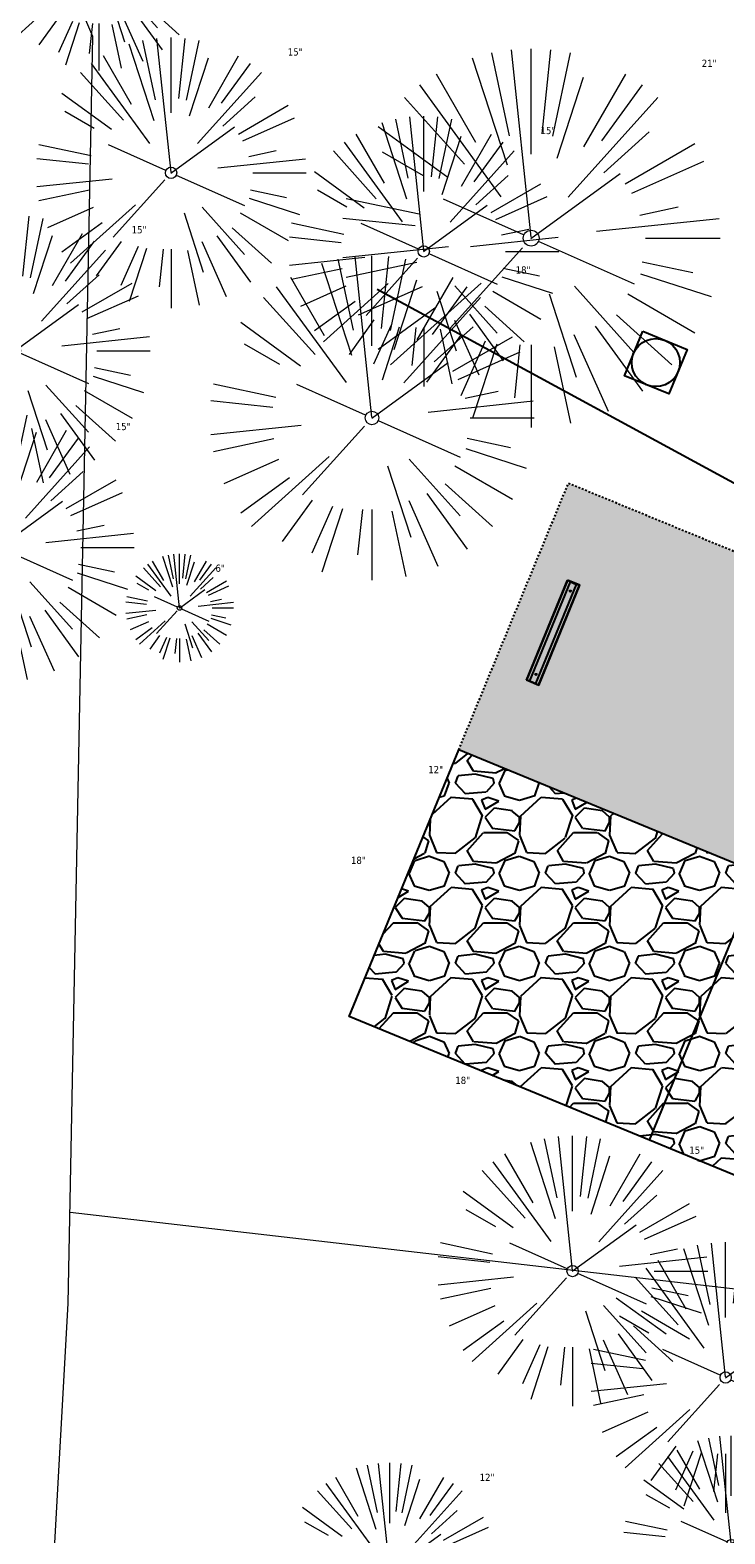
# Model space of a CAD drawing. Header units: feet. Extents: x 1134296 to 1140710, y 647902 to 649877.
# Tile 5 of 57: x 1134493 to 1134531, y 648483 to 648567. Entities that reach past the tile are written whole.
import ezdxf
from ezdxf.lldxf.tags import DXFTag

# ---------------------------------------------------------------- set-up
doc = ezdxf.new("R2010")
doc.units = ezdxf.units.FT
doc.header["$MEASUREMENT"] = 0
doc.linetypes.add('RAD', pattern=[0.13, 0.08, -0.05])
for name, color, linetype in [('C-CAMPSITE-PADS', 6, 'Continuous'), ('C-PRKG-GRVL', 8, 'Continuous'), ('C-PRKG-WHEL-STOP', 9, 'Continuous'), ('C-ROAD-GRVL', 1, 'RAD'), ('C-SWLK-GRVL-PATT', 8, 'Continuous'), ('C-UTIL-WATER-MEP', 7, 'WATER (.5x)'), ('G-XREF', 7, 'Continuous')]:
    doc.layers.add(name, color=color, linetype=linetype)
for name, color, linetype, lineweight in [('V-SITE-VEGE', 55, 'Continuous', 18), ('V-SITE-VEGE-TEXT', 8, 'Continuous', 18), ('V-UTIL-POWR-LINE-UNDR', 8, 'EXIST_PROP POWER UNDERGROUND LINE 1', 15)]:
    doc.layers.add(name, color=color, linetype=linetype, lineweight=lineweight)
doc.styles.add('SEI-Dim & Leader', font='tahoma.ttf')
doc.styles.get("Standard").update_dxf_attribs({"font": 'arial.ttf'})
tags = doc.linetypes.add('EXIST_PROP POWER UNDERGROUND LINE 1', pattern='A,1.5,-0.2,["P-UG",Standard,S=0.08,R=0,X=-0.1,Y=-0.04],-0.3', length=2).pattern_tags.tags
tags[6] = DXFTag(74, 10)
tags = doc.linetypes.add('WATER (.5x)', pattern='A,0.75,-0.2,["W",Standard,S=0.08,R=0,X=-0.1,Y=-0.04],-0.05', length=1).pattern_tags.tags
tags[6] = DXFTag(74, 10)

# ---------------------------------------------------------------- blocks, each defined once
blk = doc.blocks.new('V-SITE-VEGE-Coniferious Tree 2')
at = {"color": 0, "linetype": 'ByBlock'}
for p, q in [((-0.0574950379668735, 0.2703678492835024), (-0.1039851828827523, 0.4890788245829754)), ((-0.0003172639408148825, 0.0025937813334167), (-0.05229705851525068, 0.4972664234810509)), ((-3.601054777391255e-05, 0.2219193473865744), (-3.601054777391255e-05, 0.5000060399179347)), ((0.02890183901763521, 0.2753366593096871), (0.05222503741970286, 0.4972664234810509)), ((0.0571938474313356, 0.2692740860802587), (0.1039131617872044, 0.4890788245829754)), ((-0.06264093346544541, 0.1926377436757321), (-0.1545378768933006, 0.4755369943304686)), ((-0.07913071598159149, 0.1088658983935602), (-0.2939353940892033, 0.4045257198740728)), ((-0.1460065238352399, 0.2528363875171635), (-0.2500390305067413, 0.4330260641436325)), ((0.06850648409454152, 0.2109817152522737), (0.1382469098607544, 0.425630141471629)), ((0.139142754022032, 0.2410654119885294), (0.2499670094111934, 0.4330260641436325)), ((0.1868724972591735, 0.2572635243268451), (0.2938633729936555, 0.4045257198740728)), ((-0.1756943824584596, 0.1950752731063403), (-0.3346129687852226, 0.3715878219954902)), ((0.09777767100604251, 0.108636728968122), (0.3345409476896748, 0.3715878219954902)), ((-0.2201011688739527, 0.1598873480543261), (-0.4045617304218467, 0.2938993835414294)), ((0.1919663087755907, 0.1728666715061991), (0.3115823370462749, 0.2805763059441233)), ((0.2487690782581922, 0.143647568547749), (0.4329900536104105, 0.2500030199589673)), ((-0.2844040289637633, 0.1641894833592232), (-0.393144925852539, 0.2269610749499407)), ((0.2658942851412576, 0.1183972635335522), (0.4567507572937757, 0.2033670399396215)), ((-0.0009318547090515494, -0.0006770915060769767), (0.2349564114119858, 0.1707208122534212)), ((-0.2961437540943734, 0.06292784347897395), (-0.4891148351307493, 0.1039491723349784)), ((-0.01992166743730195, 0.008854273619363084), (-0.2318825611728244, 0.1032199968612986)), ((0.2872695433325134, 0.06106323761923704), (0.3884790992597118, 0.08257391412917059)), ((-0.3060292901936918, 0.03215663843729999), (-0.4973024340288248, 0.05226104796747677)), ((0.173080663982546, 0.01818771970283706), (0.497230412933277, 0.05226104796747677)), ((0.3024988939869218, 0), (0.4999700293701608, 0)), ((-0.2182782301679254, -0.02292736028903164), (-0.4973024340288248, -0.05226104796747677)), ((-0.02300503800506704, -0.02554197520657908), (-0.2137781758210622, -0.2373882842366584)), ((0.01849546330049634, -0.008260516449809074), (0.2719985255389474, -0.1211160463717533)), ((-0.302185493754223, -0.0642195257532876), (-0.4891148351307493, -0.1039491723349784)), ((0.2936342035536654, -0.06241742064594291), (0.4274066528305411, -0.09084484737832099)), ((-0.1320480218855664, -0.1188660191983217), (-0.3716238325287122, -0.3345769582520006)), ((0.2891445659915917, -0.09395946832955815), (0.4755009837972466, -0.1545018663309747)), ((-0.2881436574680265, -0.1282723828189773), (-0.4568227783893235, -0.2033670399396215)), ((0.04781873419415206, -0.1473038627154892), (0.1192466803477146, -0.3671294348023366)), ((0.1143820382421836, -0.1271057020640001), (0.2718110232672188, -0.301920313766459)), ((0.2555295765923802, -0.1475434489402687), (0.4329900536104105, -0.2500030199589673)), ((-0.254528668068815, -0.1848980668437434), (-0.4045617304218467, -0.2938993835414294)), ((0.1688618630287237, -0.2324611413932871), (0.2938633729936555, -0.4045257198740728)), ((0.2253521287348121, -0.2029399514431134), (0.3715518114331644, -0.3345769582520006)), ((-0.1842986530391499, -0.2536176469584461), (-0.2766747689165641, -0.3807650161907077)), ((-0.1213812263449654, -0.2725449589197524), (-0.1855903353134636, -0.4167758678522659)), ((0.1131111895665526, -0.2541280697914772), (0.2033310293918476, -0.4567867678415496)), ((-0.09098502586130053, -0.2799408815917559), (-0.1545378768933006, -0.4755369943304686)), ((-0.02966136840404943, -0.2817638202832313), (-0.04434904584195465, -0.4216092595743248)), ((-3.601054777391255e-05, -0.2817638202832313), (-3.601054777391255e-05, -0.5000060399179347)), ((0.06104806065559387, -0.2873055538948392), (0.1039131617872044, -0.4890788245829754))]:
    blk.add_line(p, q, dxfattribs=at)
blk.add_circle((-3.601054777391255e-05, 0), 0.02083358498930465)
blk = doc.blocks.new('C_XBASE-PACTOLA_02403811')
at = {"layer": 'V-UTIL-POWR-LINE-UNDR', "flags": 128}
for points in [[(1134480.127728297, 648231.4910384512), (1134494.996471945, 648496.1691917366), (1134496.354631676, 648566.44434151), (1134464.634199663, 648641.5326281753), (1134459.677329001, 648691.5978201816), (1134473.792826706, 648747.2770438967), (1134487.668805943, 648772.8760612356), (1134492.621603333, 648802.5716343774), (1134496.091176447, 648841.0190152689), (1134500.796308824, 648860.3211453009), (1134494.587384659, 648928.3795930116), (1134495.610681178, 649027.1179445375), (1134495.955, 649106.737), (1134599.221251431, 649131.4978260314), (1134637.553107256, 649168.5421751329), (1134656.340245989, 649214.8847448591), (1134694.635392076, 649279.0850905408), (1134746.477990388, 649319.7325033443), (1134803.106029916, 649342.8457422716), (1134848.624546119, 649349.4784079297), (1134877.799434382, 649337.8966334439), (1134908.972639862, 649315.1325047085), (1134965.723883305, 649315.5318607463), (1135021.655, 649297.834), (1135074.570971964, 649267.2988659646), (1135109.814885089, 649210.9488559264), (1135119.855903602, 649164.3586520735), (1135144.601334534, 649102.1495441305)], [(1134559.773, 648493.765), (1134495.093822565, 648501.2063970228)]]:
    blk.add_lwpolyline(points, dxfattribs=at)
at = {"layer": 'V-SITE-VEGE', "rotation": 8.537736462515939e-07}
for p, xscale, yscale, zscale in [((1134496.687, 648570.553), 11.99985504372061, 11.99985504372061, 11.99985504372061), ((1134501.172, 648534.742), 5.999927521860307, 5.999927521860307, 5.999927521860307), ((1134531.788, 648482.829), 11.99985504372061, 11.99985504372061, 11.99985504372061), ((1134512.841, 648481.316), 11.99985504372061, 11.99985504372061, 11.99985504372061)]:
    blk.add_blockref('V-SITE-VEGE-Coniferious Tree 2', p, dxfattribs=dict(at, xscale=xscale, yscale=yscale, zscale=zscale))
at = {"layer": 'V-SITE-VEGE'}
for p, xscale, yscale, zscale in [((1134500.701, 648558.879), 14.99981880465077, 14.99981880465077, 14.99981880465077), ((1134520.681, 648555.258), 20.99974632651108, 20.99974632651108, 20.99974632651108), ((1134514.725, 648554.521), 14.99981880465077, 14.99981880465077, 14.99981880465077), ((1134492.037, 648549.015), 14.99981880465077, 14.99981880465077, 14.99981880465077), ((1134511.85, 648545.284), 17.99978256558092, 17.99978256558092, 17.99978256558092), ((1134491.154, 648538.102), 14.99981880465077, 14.99981880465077, 14.99981880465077), ((1134522.98, 648497.96), 14.99981880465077, 14.99981880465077, 14.99981880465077), ((1134531.475, 648492.057), 14.99981880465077, 14.99981880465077, 14.99981880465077)]:
    blk.add_blockref('V-SITE-VEGE-Coniferious Tree 2', p, dxfattribs=dict(at, xscale=xscale, yscale=yscale, zscale=zscale))
at = {"layer": 'V-SITE-VEGE-TEXT', "char_height": 0.4, "attachment_point": 7, "style": 'SEI-Dim & Leader'}
for s, insert in [('15"', (1134507.180453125, 648565.379)), ('21"', (1134530.152234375, 648564.758)), ('15"', (1134521.204453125, 648561.021)), ('15"', (1134498.516453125, 648555.515)), ('18"', (1134519.82534375, 648553.284)), ('15"', (1134497.633453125, 648544.602)), ('6"', (1134503.16378125, 648536.742)), ('12"', (1134514.9715625, 648525.579)), ('18"', (1134510.68534375, 648520.537)), ('18"', (1134516.473594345, 648508.331)), ('15"', (1134529.459453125, 648504.46)), ('12"', (1134517.8245625, 648486.316))]:
    blk.add_mtext(s, dxfattribs=dict(at, insert=insert))
blk = doc.blocks.new('Wheel_Stop')
for points in [[(-36, 6.75), (36, 6.75)], [(-36, -2.25), (-36, 6.75)], [(-35.625, 4.5), (-36, 6.75)], [(-35.625, 0), (-36, -2.25)], [(-35.955, 6.48), (35.955, 6.48)], [(-35.625, 4.5), (-35.625, 0)], [(-35.625, 4.5), (35.625, 4.5)], [(-35.625, 0), (35.625, 0)], [(35.625, 4.5), (36, 6.75)], [(35.625, 4.5), (35.625, 0)], [(35.625, 0), (36, -2.25)], [(36, -2.25), (36, 6.75)], [(-36, -2.25), (36, -2.25)], [(-35.955, -1.98), (35.955, -1.98)]]:
    blk.add_lwpolyline(points)
for centre in [(-30, 2.25), (30, 2.25)]:
    blk.add_circle(centre, 0.5)
blk = doc.blocks.new('C_PBASE-PACTOLA_02403811')
at = {"layer": 'C-CAMPSITE-PADS'}
for points in [[(1134551.806274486, 648512.4144503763), (1134545.718832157, 648497.6177262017), (1134510.576612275, 648512.0754016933), (1134516.664054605, 648526.8721258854)], [(1134551.806274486, 648512.4144503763), (1134516.664054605, 648526.8721258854)]]:
    blk.add_lwpolyline(points, dxfattribs=at)
at = {"layer": 'C-ROAD-GRVL', "flags": 128}
blk.add_lwpolyline([(1134516.664054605, 648526.8721258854), (1134522.751496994, 648541.6688501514)], dxfattribs=at)
blk.add_lwpolyline([(1134522.751496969, 648541.668850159), (1134571.534446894, 648521.5993134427, 0.6424203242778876), (1134576.849434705, 648526.5682133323, -0.01023760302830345), (1134573.701872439, 648536.6525101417, 2.682820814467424)], format="xyb", dxfattribs=at)
at = {"layer": 'C-UTIL-WATER-MEP', "flags": 128}
blk.add_lwpolyline([(1134535.989495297, 648539.4640340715), (1134512.130471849, 648552.4031534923)], dxfattribs=at)
at = {"layer": 'C-UTIL-WATER-MEP'}
blk.add_lwpolyline([(1134526.873380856, 648550.094256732), (1134529.339501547, 648549.0796829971), (1134528.324927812, 648546.6135623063), (1134525.858807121, 648547.6281360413)], close=True, dxfattribs=at)
blk.add_circle((1134527.599154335, 648548.3539095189), 1.333333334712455, dxfattribs=at)
at = {"layer": 'Defpoints', "flags": 128}
blk.add_lwpolyline([(1134533.310369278, 648520.0237532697), (1134527.222926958, 648505.227029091)], dxfattribs=at)
at = {"layer": 'C-PRKG-WHEL-STOP', "xscale": 0.08333333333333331, "yscale": 0.08333333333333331, "zscale": 0.08333333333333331, "rotation": 67.63750187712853}
blk.add_blockref('Wheel_Stop', (1134522.077563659, 648533.2955461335), dxfattribs=at)
blk = doc.blocks.new('C_PHTCH-PACTOLA_02403811')
at = {"layer": 'C-PRKG-GRVL'}
h = blk.add_hatch(dxfattribs=at)
h.set_pattern_fill('AR-SAND', color=256)
h.set_pattern_definition([(37.50000000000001, (0, 0), (-0.06299335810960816, 1.926823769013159), [0, -1.52, 0, -1.7, 0, -1.625]), (7.499999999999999, (0, 0), (1.769776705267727, 2.82214606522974), [0, -0.82, 0, -1.37, 0, -0.525]), (327.5, (-1.23, 0), (3.114141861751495, 0.005659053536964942), [0, -0.5, 0, -1.8, 0, -2.35]), (317.5, (-1.23, 0), (3.006126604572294, 0.8776755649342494), [0, -0.25, 0, -1.18, 0, -1.35])])
edge = h.paths.add_edge_path()
edge.add_line((1134580.054753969, 648500.7928919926), (1134516.647943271, 648526.8787541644))
edge.add_line((1134516.647943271, 648526.8787541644), (1134522.751496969, 648541.668850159))
edge.add_line((1134522.751496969, 648541.668850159), (1134571.534446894, 648521.5993134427))
edge.add_arc((1134573.056307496, 648525.2984944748), 3.999999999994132, 247.6375018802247, 378.5075559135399)
edge.add_arc((1134821.506139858, 648608.4650797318), 258.0000001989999, 198.507555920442, 207.5267565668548)
edge.add_arc((1134570.543125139, 648477.6730105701), 24.99999999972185, 27.52675657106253, 67.63750171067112)
at = {"layer": 'C-SWLK-GRVL-PATT'}
h = blk.add_hatch(dxfattribs=at)
h.set_pattern_fill('GRAVEL', color=256, scale=5)
h.set_pattern_definition([(228.012787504, (3.6, 5), (-40.00000000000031, -45.00000000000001), [0.67268, -66.5954402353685]), (184.969740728, (3.15, 4.5), (59.99999999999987, 5.000000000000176), [1.15434, -114.27962380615]), (132.510447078, (2, 4.4), (50.00000000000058, -54.99999999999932), [0.8139400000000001, -80.5801629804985]), (267.273689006, (0.05, 3.15), (5.000000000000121, 100.0000000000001), [1.05119, -104.067790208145]), (292.833654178, (0, 2.1), (-24.99999999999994, 60.00000000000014), [1.030775, -102.0468656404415]), (357.273689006, (0.4, 1.15), (-100.0000000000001, 5.000000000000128), [1.05119, -104.067790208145]), (37.6942404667, (1.45, 1.1), (-64.99999999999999, -49.99999999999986), [1.390145, -137.62424274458]), (72.2553283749, (2.55, 1.95), (35.00000000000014, 110), [1.31244, -129.9316074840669]), (121.429565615, (2.95, 3.2), (-40.0000000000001, 64.99999999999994), [1.05475, -104.420365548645]), (175.236358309, (2.4, 4.1), (54.99999999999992, -5.00000000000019), [1.20416, -59.0038128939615]), (222.397437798, (1.2, 4.2), (-59.99999999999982, -54.99999999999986), [1.55724, -154.1668750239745]), (138.814074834, (5, 3.1), (-35.00000000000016, 30), [0.5315049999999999, -52.61922406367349]), (171.46923439, (4.600000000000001, 3.45), (64.99999999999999, -9.999999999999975), [1.011185, -100.107557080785]), (225, (3.6, 3.6), (-5.551115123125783e-16, -4.999999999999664), [0.707105, -6.3639628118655]), (203.198590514, (3.25, 4.2), (24.99999999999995, 9.999999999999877), [0.38079, -37.6980755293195]), (291.801409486, (2.9, 4.050000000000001), (-4.99999999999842, 15.00000000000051), [0.538515, -26.3873090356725]), (30.96375653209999, (3.1, 3.55), (15.00000000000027, 9.999999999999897), [0.874645, -28.2801144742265]), (161.565051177, (3.85, 4), (10.00000000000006, -4.999999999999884), [0.632455, -15.178933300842]), (16.389540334, (0, 4.050000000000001), (49.99999999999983, 15.00000000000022), [0.886, -87.714225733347]), (70.3461759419, (0.8500000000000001, 4.3), (-20.0000000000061, -55.00000000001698), [0.7433049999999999, -73.58703873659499]), (293.198590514, (3.85, 5), (-9.999999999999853, 24.99999999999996), [0.761575, -37.3172905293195]), (343.610459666, (4.149999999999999, 4.3), (-49.99999999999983, 15.00000000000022), [0.8859999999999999, -87.71422573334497]), (339.44395478, (0, 0.95), (-25.00000000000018, 10.00000000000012), [0.8543999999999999, -41.86561872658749]), (294.775140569, (0.8, 0.65), (-25.00000000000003, 55.00000000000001), [0.71589, -70.87321531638]), (66.8014094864, (3.9, 0), (9.999999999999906, 24.99999999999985), [0.761575, -37.3172905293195]), (17.3540246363, (4.2, 0.7000000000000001), (-64.99999999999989, -19.99999999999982), [0.838155, -82.97711807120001]), (69.44395478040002, (1.45, 0), (-10.00000000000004, -24.99999999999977), [0.4272, -42.29281872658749]), (101.309932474, (3.6, 0), (-4.999999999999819, 20.00000000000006), [0.25495, -25.240147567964]), (165.963756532, (3.55, 0.25), (14.99999999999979, -5.000000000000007), [1.030775, -19.5847531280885]), (186.009005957, (2.55, 0.5), (50.00000000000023, 4.999999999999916), [0.9552499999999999, -94.56961587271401]), (303.690067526, (3.1, 3.1), (-4.999999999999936, 9.999999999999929), [0.7211099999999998, -17.30664637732]), (353.157226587, (3.5, 2.5), (85.00000000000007, -10.00000000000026), [1.25897, -124.6378131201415]), (60.9453959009, (4.75, 2.35), (-19.99999999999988, -34.99999999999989), [0.51478, -50.963370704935]), (90, (5, 2.8), (-4.999999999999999, 5), [0.3, -4.699999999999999]), (120.256437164, (2.45, 0.65), (20.00000000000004, -35.00000000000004), [0.69462, -68.76759994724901]), (48.01278750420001, (2.1, 1.25), (40, 44.99999999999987), [1.34536, -65.92276023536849]), (0, (3, 2.25), (5, 5), [1.3, -3.7]), (325.3048464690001, (4.3, 2.25), (50.0000000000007, -34.99999999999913), [0.7905699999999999, -78.26637150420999]), (254.054604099, (4.95, 1.8), (-5.000000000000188, -20.00000000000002), [0.72801, -35.6725394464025]), (207.645975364, (4.75, 1.1), (-94.99999999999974, -50.00000000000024), [1.185325, -117.347370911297]), (175.42607874, (3.7, 0.55), (-64.99999999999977, 5.000000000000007), [1.253995, -124.1453670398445])])
h.paths.add_polyline_path([(1134510.576612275, 648512.0754016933), (1134516.664054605, 648526.8721258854), (1134551.806274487, 648512.414450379), (1134545.718832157, 648497.6177262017)])

msp = doc.modelspace()

# ---------------------------------------------------------------- block references
at = {"layer": 'G-XREF'}
for name in ['C_PBASE-PACTOLA_02403811', 'C_XBASE-PACTOLA_02403811', 'C_PHTCH-PACTOLA_02403811']:
    msp.add_blockref(name, (0, 0), dxfattribs=at)

doc.saveas('drawing.dxf')
